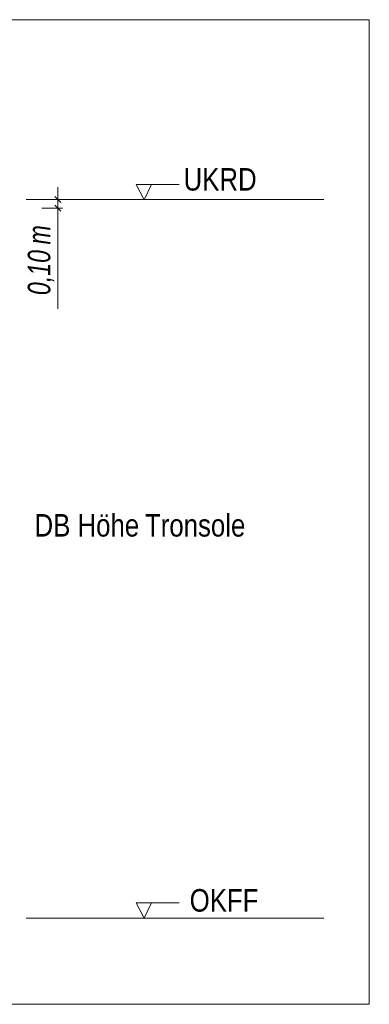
# Model space of a CAD drawing. Extents: x -720 to 300, y 62 to 1162.
# Tile 204 of 256: x 165 to 186, y 760 to 822. Entities that reach past the tile are written whole.
import ezdxf
from ezdxf.lldxf.tags import DXFTag

# ---------------------------------------------------------------- set-up
doc = ezdxf.new("R2010")
doc.units = 0
doc.layers.get('0').update_dxf_attribs({"lineweight": 13})
doc.layers.add('E_Aussparung Bemaßung-A06G93XZ8I', color=5, linetype='Continuous', lineweight=9, true_color=0x0000ff)
doc.layers.add('E_Detail_Beschriftung', color=7, linetype='Continuous', lineweight=13, true_color=0x009900)
doc.layers.add('E_Detail_Linie_Text_Bem', color=7, linetype='Continuous', lineweight=13)
doc.styles.get("Standard").update_dxf_attribs({"font": 'ARIALN.TTF'})
tags = doc.linetypes.add('fein_strichliert-A06G93Y38I', pattern=[4, 1, -2, 1]).pattern_tags.tags
tags[8:9] = [DXFTag(74, 4), DXFTag(75, 0), DXFTag(340, '0'), DXFTag(46, 0.0), DXFTag(50, 0.0), DXFTag(44, 0.0), DXFTag(45, 0.0)]
tags[6:7] = [DXFTag(74, 4), DXFTag(75, 0), DXFTag(340, '0'), DXFTag(46, 0.0), DXFTag(50, 0.0), DXFTag(44, 0.0), DXFTag(45, 0.0)]
tags[4:5] = [DXFTag(74, 4), DXFTag(75, 0), DXFTag(340, '0'), DXFTag(46, 0.0), DXFTag(50, 0.0), DXFTag(44, 0.0), DXFTag(45, 0.0)]

# ---------------------------------------------------------------- blocks, each defined once
blk = doc.blocks.new('Referenz-A06G93Y48I')
at = {"layer": 'E_Aussparung Bemaßung-A06G93XZ8I', "linetype": 'Continuous', "ltscale": 0.13}
for p, q in [((167.119, 811.299), (167.119, 803.718)), ((166.928, 810.726), (167.31, 810.344)), ((167.419, 810.535), (166.119, 810.535)), ((166.928, 810.184), (167.31, 809.802)), ((167.419, 809.993), (166.119, 809.993))]:
    blk.add_line(p, q, dxfattribs=at)
at = {"layer": 'E_Detail_Linie_Text_Bem', "linetype": 'fein_strichliert-A06G93Y38I', "ltscale": 0.65}
for p, q in [((186.486, 821.734), (123.717, 821.734)), ((186.486, 760.417), (186.486, 821.734)), ((123.717, 760.417), (183.46, 760.417)), ((183.46, 760.417), (186.486, 760.417))]:
    blk.add_line(p, q, dxfattribs=at)
at = {"layer": 'E_Detail_Linie_Text_Bem', "color": 0, "linetype": 'Continuous', "ltscale": 0.13}
for p, q in [((172.496, 810.513), (171.987, 811.463)), ((171.987, 811.463), (174.671, 811.463)), ((172.954, 811.467), (172.496, 810.513)), ((172.496, 765.785), (171.987, 766.735)), ((171.987, 766.735), (174.671, 766.735)), ((172.954, 766.739), (172.496, 765.785))]:
    blk.add_line(p, q, dxfattribs=at)
at = {"layer": 'E_Detail_Linie_Text_Bem', "linetype": 'Continuous', "ltscale": 0.13}
for p, q in [((165.162, 810.535), (183.669, 810.535)), ((165.162, 765.785), (183.669, 765.785))]:
    blk.add_line(p, q, dxfattribs=at)
at = {"layer": 'E_Aussparung Bemaßung-A06G93XZ8I', "linetype": 'Continuous', "ltscale": 0.13, "char_height": 1.4, "attachment_point": 1, "rotation": 90}
for s, insert in [('{\\W0.9;\\fArial Narrow|b0|i1;m}', (165.252, 807.734)), ('{\\W0.9;\\fArial Narrow|b0|i1;0,10 }', (165.252, 804.58))]:
    blk.add_mtext(s, dxfattribs=dict(at, insert=insert))
at = {"layer": 'E_Detail_Beschriftung', "linetype": 'Continuous', "ltscale": 0.13, "char_height": 1.4, "attachment_point": 1}
for s, insert in [('{\\fArial Narrow;UKRD}', (174.94, 812.492)), ('{\\fArial Narrow;OKFF}', (175.318, 767.591))]:
    blk.add_mtext(s, dxfattribs=dict(at, insert=insert))
at = {"layer": 'E_Detail_Beschriftung', "color": 1, "linetype": 'Continuous', "ltscale": 0.13, "true_color": 0xff0000, "char_height": 1.4, "attachment_point": 1}
for s, insert in [('{\\fArial Narrow;Höhe}', (168.345, 790.946)), ('{\\fArial Narrow;Tronsole}', (172.54, 790.946)), ('{\\fArial Narrow;DB}', (165.673, 790.946))]:
    blk.add_mtext(s, dxfattribs=dict(at, insert=insert))

msp = doc.modelspace()

# ---------------------------------------------------------------- block references
at = {"color": 8, "lineweight": 25, "ltscale": 0.25, "true_color": 0x808080}
msp.add_blockref('Referenz-A06G93Y48I', (0, 0), dxfattribs=at)

doc.saveas('drawing.dxf')
